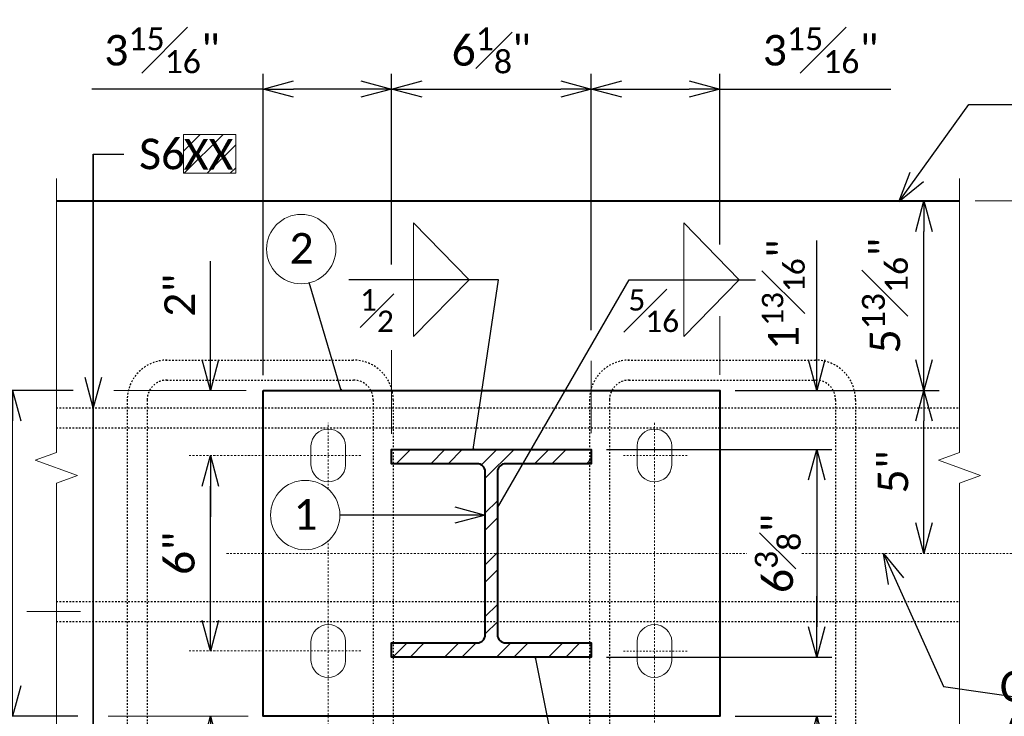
# Model space of a CAD drawing. Extents: x -497 to 705, y 46 to 361.
# Tile 14 of 18: x 121 to 181, y 245 to 288. Entities that reach past the tile are written whole.
import ezdxf
from ezdxf import colors
from ezdxf.entities.mleader import LeaderData, LeaderLine
from ezdxf.enums import TextEntityAlignment as Align
from ezdxf.math import Vec2, Vec3

# ---------------------------------------------------------------- set-up
doc = ezdxf.new("R2010")
doc.units = 0
doc.header["$MEASUREMENT"] = 0
doc.linetypes.add('Wisdot1', pattern=[0.0625, 0.03125, -0.03125])
doc.linetypes.add('Wisdot4', pattern=[0.28125, 0.125, -0.0625, 0.03125, -0.0625])
for name, color, linetype, lineweight in [('B_ANNO_BREAK', 7, 'Continuous', 18), ('B_ANNO_DIM', 7, 'Continuous', 18), ('B_ANNO_SYMB', 7, 'Continuous', 18), ('B_ANNO_TEXT', 7, 'Continuous', 18), ('B_CNTR', 1, 'Wisdot4', 18), ('B_CONC_DECK', 1, 'Continuous', 40), ('B_DETAIL', 7, 'Continuous', 18), ('B_DETAIL_OBJ', 7, 'Continuous', 40), ('B_REBAR', 5, 'Continuous', 25), ('B_STEEL', 92, 'Continuous', 18)]:
    doc.layers.add(name, color=color, linetype=linetype, lineweight=lineweight)
doc.layers.add('B_ANNO_DESIGN_NOTES', color=1, linetype='Continuous', lineweight=18, true_color=0xff0000)
doc.styles.add('Annotative', font='calibri.ttf', dxfattribs={"height": 0.0625})
doc.styles.get("Standard").update_dxf_attribs({"font": 'calibri.ttf'})
doc.dimstyles.new('Annotative', dxfattribs={"dimscale": 0, "dimtxt": 0.0625, "dimasz": 0.0625, "dimexe": 0.03125, "dimexo": 0.03125, "dimgap": 0.03125, "dimtad": 1, "dimdec": 3, "dimzin": 3, "dimdsep": 46, "dimlunit": 4, "dimtxsty": 'Standard', "dimblk": 'OPEN30', "dimcen": 0.03125, "dimaunit": 1, "dimadec": 0, "dimazin": 3, "dimtfac": 0.75, "dimtdec": 3, "dimtofl": 0, "dimtmove": 0, "dimatfit": 3, "dimldrblk": 'OPEN30', "dimfxl": 1, "dimtfill": 1, "dimfrac": 1, "dimtolj": 1, "dimtzin": 0, "dimarcsym": 0})

# ---------------------------------------------------------------- blocks, each defined once
blk = doc.blocks.new('AnonymousCell20')
at = {"layer": 'B_DETAIL'}
h = blk.add_hatch(dxfattribs=at)
h.set_pattern_fill('ANSI32', color=256, scale=6)
h.paths.add_polyline_path([(6.125, 6.375), (-6.125, 6.375), (-6.125, 5.5), (-0.875, 5.5, -0.414214), (-0.375, 5), (-0.375, -5, -0.414214), (-0.875, -5.5), (-6.125, -5.5), (-6.125, -6.375), (6.125, -6.375), (6.125, -5.5), (0.875, -5.5, -0.414214), (0.375, -5), (0.375, 5, -0.414214), (0.875, 5.5), (6.125, 5.5)])
at = {"layer": 'B_DETAIL_OBJ', "flags": 128}
for points in [[(-0.875, 5.5), (-6.125, 5.5), (-6.125, 6.375), (6.125, 6.375), (6.125, 5.5), (0.875, 5.5)], [(-0.375, -5), (-0.375, 5)], [(0.375, 5), (0.375, -5)], [(0.875, -5.5), (6.125, -5.5), (6.125, -6.375), (-6.125, -6.375), (-6.125, -5.5), (-0.875, -5.5)]]:
    blk.add_lwpolyline(points, dxfattribs=at)
at = {"layer": 'B_DETAIL_OBJ'}
for centre, start, end in [((-0.875, 5), 0, 90), ((0.875, 5), 90, 180), ((-0.875, -5), 270, 0), ((0.875, -5), 180, 270)]:
    blk.add_arc(centre, 0.5, start, end, dxfattribs=at)
blk = doc.blocks.new('AnonymousCell24')
at = {"layer": 'B_REBAR', "linetype": 'Wisdot1'}
for p, q in [((-5.798, 21.236), (5.708, 21.236)), ((-5.746, 20.01), (5.708, 20.01)), ((-8.156, 18.79), (-8.153, -25.266)), ((-6.933, 18.79), (-6.933, -25.266)), ((6.935, 18.79), (6.935, -25.266)), ((8.155, 18.79), (8.155, -25.266))]:
    blk.add_line(p, q, dxfattribs=at)
for centre, radius, start, end in [((-5.71, 18.79), 2.446, 90, 180), ((5.71, 18.79), 2.446, 0, 90), ((-5.71, 18.79), 1.223, 90, 180), ((5.71, 18.79), 1.223, 0, 90)]:
    blk.add_arc(centre, radius, start, end, dxfattribs=at)
blk = doc.blocks.new('AnonymousCell25')
at = {"layer": 'B_REBAR', "linetype": 'Wisdot1'}
for p, q in [((-5.799, 21.236), (5.709, 21.236)), ((-5.747, 20.01), (5.708, 20.01)), ((-8.154, 18.79), (-8.154, -25.266)), ((-6.934, 18.79), (-6.934, -25.266)), ((6.934, 18.789), (6.934, -25.266)), ((8.154, 18.789), (8.154, -25.266))]:
    blk.add_line(p, q, dxfattribs=at)
for centre, radius, start, end in [((-5.71, 18.789), 2.446, 90, 180), ((5.709, 18.789), 2.446, 0, 90), ((-5.71, 18.789), 1.223, 90, 180), ((5.709, 18.789), 1.223, 0, 90)]:
    blk.add_arc(centre, radius, start, end, dxfattribs=at)
blk = doc.blocks.new('AnonymousCell22')
at = {"layer": 'B_REBAR', "linetype": 'Wisdot1'}
for p, q in [((-27.689, 0.61), (27.689, 0.61)), ((-27.689, -0.61), (27.689, -0.61))]:
    blk.add_line(p, q, dxfattribs=at)
blk = doc.blocks.new('_Open30')
at = {"color": 0, "linetype": 'ByBlock', "lineweight": -2}
for p, q in [((-1, 0.268), (0, 0)), ((0, 0), (-1, -0.268)), ((0, 0), (-1, 0))]:
    blk.add_line(p, q, dxfattribs=at)
blk = doc.blocks.new('*D207')
at = {"layer": 'B_ANNO_DIM', "color": 0, "lineweight": -2, "transparency": 16777216}
for p, q in [((189.667, 219.39), (185.027, 219.39)), ((185.964, 201.265), (185.964, 217.515)), ((189.973, 199.39), (185.027, 199.39))]:
    blk.add_line(p, q, dxfattribs=at)
at = {"layer": 'Defpoints', "color": 0, "transparency": 16777216}
for p in [(185.964, 219.39), (190.604, 219.39), (190.91, 199.39)]:
    blk.add_point(p, dxfattribs=at)
at = {"layer": 'B_ANNO_DIM', "color": 0, "lineweight": -2, "transparency": 16777216, "xscale": 1.875, "yscale": 1.875, "zscale": 1.875}
for p, rotation in [((185.964, 219.39), 90), ((185.964, 199.39), 270)]:
    blk.add_blockref('_Open30', p, dxfattribs=dict(at, rotation=rotation))
at = {"layer": 'B_ANNO_DIM', "color": 0, "transparency": 16777216, "insert": (184.066, 209.39), "char_height": 1.875, "attachment_point": 5, "rotation": 90, "bg_fill": 3, "box_fill_scale": 1.25, "bg_fill_color": 256, "bg_fill_true_color": 13158600, "bg_fill_transparency": 0}
blk.add_mtext('\\A1;10"', dxfattribs=at)
blk = doc.blocks.new('*D44')
at = {"layer": 'B_ANNO_DIM', "color": 0, "lineweight": -2, "transparency": 16777216}
blk.add_line((132.609, 251.045), (132.609, 259.295), dxfattribs=at)
at = {"layer": 'Defpoints', "color": 0, "transparency": 16777216}
for p in [(132.609, 261.17), (132.609, 261.17), (132.609, 249.17)]:
    blk.add_point(p, dxfattribs=at)
at = {"layer": 'B_ANNO_DIM', "color": 0, "lineweight": -2, "transparency": 16777216, "xscale": 1.875, "yscale": 1.875, "zscale": 1.875}
for p, rotation in [((132.609, 261.17), 90), ((132.609, 249.17), 270)]:
    blk.add_blockref('_Open30', p, dxfattribs=dict(at, rotation=rotation))
at = {"layer": 'B_ANNO_DIM', "color": 0, "transparency": 16777216, "insert": (130.711, 255.17), "char_height": 1.875, "attachment_point": 5, "rotation": 90, "bg_fill": 3, "box_fill_scale": 1.25, "bg_fill_color": 256, "bg_fill_true_color": 13158600, "bg_fill_transparency": 0}
blk.add_mtext('\\A1;6"', dxfattribs=at)
blk = doc.blocks.new('*D45')
at = {"layer": 'B_ANNO_DIM', "color": 0, "lineweight": -2, "transparency": 16777216}
for p, q in [((132.609, 267.045), (132.609, 273.089)), ((132.609, 259.295), (132.609, 257.42))]:
    blk.add_line(p, q, dxfattribs=at)
at = {"layer": 'Defpoints', "color": 0, "transparency": 16777216}
for p in [(132.609, 265.17), (132.609, 265.17), (132.609, 261.17)]:
    blk.add_point(p, dxfattribs=at)
at = {"layer": 'B_ANNO_DIM', "color": 0, "lineweight": -2, "transparency": 16777216, "xscale": 1.875, "yscale": 1.875, "zscale": 1.875}
for p, rotation in [((132.609, 265.17), 270), ((132.609, 261.17), 90)]:
    blk.add_blockref('_Open30', p, dxfattribs=dict(at, rotation=rotation))
at = {"layer": 'B_ANNO_DIM', "color": 0, "transparency": 16777216, "insert": (130.724, 271.004), "char_height": 1.875, "attachment_point": 5, "rotation": 90, "bg_fill": 3, "box_fill_scale": 1.25, "bg_fill_color": 256, "bg_fill_true_color": 13158600, "bg_fill_transparency": 0}
blk.add_mtext('\\A1;2"', dxfattribs=at)
blk = doc.blocks.new('*D46')
at = {"layer": 'B_ANNO_DIM', "color": 0, "lineweight": -2, "transparency": 16777216}
for p, q in [((132.609, 251.045), (132.609, 252.92)), ((132.609, 243.295), (132.609, 239.545))]:
    blk.add_line(p, q, dxfattribs=at)
at = {"layer": 'Defpoints', "color": 0, "transparency": 16777216}
for p in [(132.609, 249.17), (132.609, 245.17), (132.609, 245.17)]:
    blk.add_point(p, dxfattribs=at)
at = {"layer": 'B_ANNO_DIM', "color": 0, "lineweight": -2, "transparency": 16777216, "xscale": 1.875, "yscale": 1.875, "zscale": 1.875}
for p, rotation in [((132.609, 249.17), 270), ((132.609, 245.17), 90)]:
    blk.add_blockref('_Open30', p, dxfattribs=dict(at, rotation=rotation))
blk = doc.blocks.new('*D47')
at = {"layer": 'B_ANNO_DIM', "color": 0, "lineweight": -2, "transparency": 16777216}
for p, q in [((143.714, 272.893), (143.714, 284.59)), ((155.964, 268.871), (155.964, 284.59)), ((145.589, 283.653), (154.089, 283.653))]:
    blk.add_line(p, q, dxfattribs=at)
at = {"layer": 'Defpoints', "color": 0, "transparency": 16777216}
for p in [(155.964, 283.653), (143.714, 271.956), (155.964, 267.934)]:
    blk.add_point(p, dxfattribs=at)
at = {"layer": 'B_ANNO_DIM', "color": 0, "lineweight": -2, "transparency": 16777216, "xscale": 1.875, "yscale": 1.875, "zscale": 1.875, "rotation": 180}
blk.add_blockref('_Open30', (143.714, 283.653), dxfattribs=at)
at = {"layer": 'B_ANNO_DIM', "color": 0, "lineweight": -2, "transparency": 16777216, "xscale": 1.875, "yscale": 1.875, "zscale": 1.875}
blk.add_blockref('_Open30', (155.964, 283.653), dxfattribs=at)
at = {"layer": 'B_ANNO_DIM', "color": 0, "transparency": 16777216, "insert": (149.839, 286.029), "char_height": 1.875, "attachment_point": 5, "bg_fill": 3, "box_fill_scale": 1.25, "bg_fill_color": 256, "bg_fill_true_color": 13158600, "bg_fill_transparency": 0}
blk.add_mtext('\\A1;6{\\H0.75x;\\S1#8;}"', dxfattribs=at)
blk = doc.blocks.new('*D48')
at = {"layer": 'B_ANNO_DIM', "color": 0, "lineweight": -2, "transparency": 16777216}
for p, q in [((135.839, 266.108), (135.839, 284.59)), ((135.839, 283.653), (125.337, 283.653)), ((141.839, 283.653), (137.714, 283.653))]:
    blk.add_line(p, q, dxfattribs=at)
at = {"layer": 'Defpoints', "color": 0, "transparency": 16777216}
for p in [(135.839, 283.653), (143.714, 283.653), (135.839, 265.17)]:
    blk.add_point(p, dxfattribs=at)
at = {"layer": 'B_ANNO_DIM', "color": 0, "lineweight": -2, "transparency": 16777216, "xscale": 1.875, "yscale": 1.875, "zscale": 1.875, "rotation": 180}
blk.add_blockref('_Open30', (135.839, 283.653), dxfattribs=at)
at = {"layer": 'B_ANNO_DIM', "color": 0, "lineweight": -2, "transparency": 16777216, "xscale": 1.875, "yscale": 1.875, "zscale": 1.875}
blk.add_blockref('_Open30', (143.714, 283.653), dxfattribs=at)
at = {"layer": 'B_ANNO_DIM', "color": 0, "transparency": 16777216, "insert": (129.651, 286.039), "char_height": 1.875, "attachment_point": 5, "bg_fill": 3, "box_fill_scale": 1.25, "bg_fill_color": 256, "bg_fill_true_color": 13158600, "bg_fill_transparency": 0}
blk.add_mtext('\\A1;3{\\H0.75x;\\S15#16;}"', dxfattribs=at)
blk = doc.blocks.new('*D49')
at = {"layer": 'B_ANNO_DIM', "color": 0, "lineweight": -2, "transparency": 16777216}
for p, q in [((163.839, 274.123), (163.839, 284.59)), ((157.839, 283.653), (161.964, 283.653)), ((163.839, 283.653), (174.341, 283.653))]:
    blk.add_line(p, q, dxfattribs=at)
at = {"layer": 'Defpoints', "color": 0, "transparency": 16777216}
for p in [(155.964, 283.653), (163.839, 283.653), (163.839, 273.186)]:
    blk.add_point(p, dxfattribs=at)
at = {"layer": 'B_ANNO_DIM', "color": 0, "lineweight": -2, "transparency": 16777216, "xscale": 1.875, "yscale": 1.875, "zscale": 1.875, "rotation": 180}
blk.add_blockref('_Open30', (155.964, 283.653), dxfattribs=at)
at = {"layer": 'B_ANNO_DIM', "color": 0, "lineweight": -2, "transparency": 16777216, "xscale": 1.875, "yscale": 1.875, "zscale": 1.875}
blk.add_blockref('_Open30', (163.839, 283.653), dxfattribs=at)
at = {"layer": 'B_ANNO_DIM', "color": 0, "transparency": 16777216, "insert": (170.028, 286.039), "char_height": 1.875, "attachment_point": 5, "bg_fill": 3, "box_fill_scale": 1.25, "bg_fill_color": 256, "bg_fill_true_color": 13158600, "bg_fill_transparency": 0}
blk.add_mtext('\\A1;3{\\H0.75x;\\S15#16;}"', dxfattribs=at)
blk = doc.blocks.new('*D58')
at = {"layer": 'B_ANNO_DIM', "color": 0, "lineweight": -2, "transparency": 16777216}
for p, q in [((164.777, 265.17), (177.295, 265.17)), ((176.358, 257.045), (176.358, 263.295))]:
    blk.add_line(p, q, dxfattribs=at)
at = {"layer": 'Defpoints', "color": 0, "transparency": 16777216}
for p in [(163.839, 265.17), (176.358, 265.17), (176.358, 255.17)]:
    blk.add_point(p, dxfattribs=at)
at = {"layer": 'B_ANNO_DIM', "color": 0, "lineweight": -2, "transparency": 16777216, "xscale": 1.875, "yscale": 1.875, "zscale": 1.875}
for p, rotation in [((176.358, 265.17), 90), ((176.358, 255.17), 270)]:
    blk.add_blockref('_Open30', p, dxfattribs=dict(at, rotation=rotation))
at = {"layer": 'B_ANNO_DIM', "color": 0, "transparency": 16777216, "insert": (174.469, 260.17), "char_height": 1.875, "attachment_point": 5, "rotation": 90, "bg_fill": 3, "box_fill_scale": 1.25, "bg_fill_color": 256, "bg_fill_true_color": 13158600, "bg_fill_transparency": 0}
blk.add_mtext('\\A1;5"', dxfattribs=at)
blk = doc.blocks.new('*D59')
at = {"layer": 'B_ANNO_DIM', "color": 0, "lineweight": -2, "transparency": 16777216}
blk.add_line((176.358, 267.045), (176.358, 274.92), dxfattribs=at)
at = {"layer": 'Defpoints', "color": 0, "transparency": 16777216}
for p in [(176.358, 276.795), (176.358, 276.795), (176.358, 265.17)]:
    blk.add_point(p, dxfattribs=at)
at = {"layer": 'B_ANNO_DIM', "color": 0, "lineweight": -2, "transparency": 16777216, "xscale": 1.875, "yscale": 1.875, "zscale": 1.875}
for p, rotation in [((176.358, 276.795), 90), ((176.358, 265.17), 270)]:
    blk.add_blockref('_Open30', p, dxfattribs=dict(at, rotation=rotation))
at = {"layer": 'B_ANNO_DIM', "color": 0, "transparency": 16777216, "insert": (173.966, 270.983), "char_height": 1.875, "attachment_point": 5, "rotation": 90, "bg_fill": 3, "box_fill_scale": 1.25, "bg_fill_color": 256, "bg_fill_true_color": 13158600, "bg_fill_transparency": 0}
blk.add_mtext('\\A1;5{\\H0.75x;\\S13#16;}"', dxfattribs=at)
blk = doc.blocks.new('*D60')
at = {"layer": 'B_ANNO_DIM', "color": 0, "lineweight": -2, "transparency": 16777216}
for p, q in [((156.902, 261.545), (170.724, 261.545)), ((169.787, 259.67), (169.787, 250.67)), ((156.902, 248.795), (170.724, 248.795))]:
    blk.add_line(p, q, dxfattribs=at)
at = {"layer": 'Defpoints', "color": 0, "transparency": 16777216}
for p in [(155.964, 261.545), (155.964, 248.795), (169.787, 248.795)]:
    blk.add_point(p, dxfattribs=at)
at = {"layer": 'B_ANNO_DIM', "color": 0, "lineweight": -2, "transparency": 16777216, "xscale": 1.875, "yscale": 1.875, "zscale": 1.875}
for p, rotation in [((169.787, 261.545), 90), ((169.787, 248.795), 270)]:
    blk.add_blockref('_Open30', p, dxfattribs=dict(at, rotation=rotation))
at = {"layer": 'B_ANNO_DIM', "color": 0, "transparency": 16777216, "insert": (167.395, 255.17), "char_height": 1.875, "attachment_point": 5, "rotation": 90, "bg_fill": 3, "box_fill_scale": 1.25, "bg_fill_color": 256, "bg_fill_true_color": 13158600, "bg_fill_transparency": 0}
blk.add_mtext('\\A1;6{\\H0.75x;\\S3#8;}"', dxfattribs=at)
blk = doc.blocks.new('*D61')
at = {"layer": 'B_ANNO_DIM', "color": 0, "lineweight": -2, "transparency": 16777216}
for p, q in [((169.787, 267.045), (169.787, 274.355)), ((170.293, 265.17), (170.724, 265.17)), ((169.787, 259.67), (169.787, 257.795))]:
    blk.add_line(p, q, dxfattribs=at)
at = {"layer": 'Defpoints', "color": 0, "transparency": 16777216}
for p in [(169.356, 265.17), (169.787, 265.17), (169.787, 261.545)]:
    blk.add_point(p, dxfattribs=at)
at = {"layer": 'B_ANNO_DIM', "color": 0, "lineweight": -2, "transparency": 16777216, "xscale": 1.875, "yscale": 1.875, "zscale": 1.875}
for p, rotation in [((169.787, 265.17), 270), ((169.787, 261.545), 90)]:
    blk.add_blockref('_Open30', p, dxfattribs=dict(at, rotation=rotation))
blk = doc.blocks.new('*D62')
at = {"layer": 'B_ANNO_DIM', "color": 0, "lineweight": -2, "transparency": 16777216}
for p, q in [((169.787, 250.67), (169.787, 252.545)), ((164.777, 245.17), (170.724, 245.17)), ((169.787, 243.295), (169.787, 235.985))]:
    blk.add_line(p, q, dxfattribs=at)
at = {"layer": 'Defpoints', "color": 0, "transparency": 16777216}
for p in [(169.787, 248.795), (163.839, 245.17), (169.787, 245.17)]:
    blk.add_point(p, dxfattribs=at)
at = {"layer": 'B_ANNO_DIM', "color": 0, "lineweight": -2, "transparency": 16777216, "xscale": 1.875, "yscale": 1.875, "zscale": 1.875}
for p, rotation in [((169.787, 248.795), 270), ((169.787, 245.17), 90)]:
    blk.add_blockref('_Open30', p, dxfattribs=dict(at, rotation=rotation))
blk = doc.blocks.new('Nnumber in circle')
at = {"layer": 'B_ANNO_SYMB'}
blk.add_circle((0, 0), 2.127, dxfattribs=at)
at = {"layer": 'B_ANNO_TEXT', "style": 'Annotative'}
blk.add_attdef('#', text='', height=1.875, dxfattribs=at).set_placement((0.021, -0.889, -0.842), align=Align.CENTER)
blk = doc.blocks.new('INS_RAILNY3_BASE')
at = {"layer": 'B_ANNO_BREAK', "flags": 128}
for points in [[(188.64521, 173.64031), (188.64521, 188.13864), (189.9339, 188.60769), (187.35653, 189.54577), (188.64521, 190.01482), (188.64521, 213.69837), (189.9339, 214.16741), (187.35653, 215.1055), (188.64521, 215.57454), (188.64521, 232.39565)], [(244.02315, 173.44605), (244.02315, 188.13864), (245.31183, 188.60769), (242.73446, 189.54577), (244.02315, 190.01482), (244.02315, 213.69837), (245.31183, 214.16741), (242.73446, 215.1055), (244.02315, 215.57454), (244.02315, 232.39565)]]:
    blk.add_lwpolyline(points, dxfattribs=at)
at = {"layer": 'B_ANNO_DIM'}
for p, q in [((252.3139, 231.01456), (244.97359, 231.01456)), ((230.51644, 226.1749), (227.12099, 222.68359)), ((229.3202, 223.9401), (229.3202, 220.34003)), ((221.4452, 216.7545), (221.4452, 221.20768)), ((200.40647, 199.38956), (191.83065, 199.38956))]:
    blk.add_line(p, q, dxfattribs=at)
at = {"layer": 'B_CNTR'}
for p, q in [((205.3202, 213.32572), (205.3202, 217.38956)), ((225.3202, 182.00058), (225.3202, 217.38956)), ((207.3202, 215.38956), (196.7944, 215.38956)), ((205.3202, 182.04218), (205.3202, 210.15191)), ((199.08755, 209.38956), (302.14592, 209.38956))]:
    blk.add_line(p, q, dxfattribs=at)
at = {"layer": 'B_CNTR', "ltscale": 0.25}
for p, q in [((227.3202, 215.38956), (223.3202, 215.38956)), ((227.3202, 203.38956), (223.3202, 203.38956))]:
    blk.add_line(p, q, dxfattribs=at)
at = {"layer": 'B_CONC_DECK'}
blk.add_line((188.64521, 231.01456), (244.02315, 231.01456), dxfattribs=at)
at = {"layer": 'B_DETAIL_OBJ', "flags": 128}
blk.add_lwpolyline([(201.3202, 219.38956), (229.3202, 219.38956), (229.3202, 199.38956), (201.3202, 199.38956), (201.3202, 219.38956)], dxfattribs=at)
at = {"layer": 'B_STEEL', "flags": 128}
for points in [[(206.3822, 214.79909), (206.3822, 215.9868, 0.96978547), (204.2582, 215.98788), (204.2582, 214.81923, 0.97123901)], [(226.3822, 214.79909), (226.3822, 215.9868, 0.96978547), (224.2582, 215.98788), (224.2582, 214.81923, 0.97123901)], [(206.3822, 202.79909), (206.3822, 203.9868, 0.96978547), (204.2582, 203.98788), (204.2582, 202.81923, 0.97123901)], [(226.3822, 202.79909), (226.3822, 203.9868, 0.96978547), (224.2582, 203.98788), (224.2582, 202.81923, 0.97123901)]]:
    blk.add_lwpolyline(points, format="xyb", close=True, dxfattribs=at)
for name, p in [('AnonymousCell25', (201.14589, 200.01047)), ('AnonymousCell24', (229.49366, 200.01044)), ('AnonymousCell22', (216.32373, 217.70033)), ('AnonymousCell20', (215.32045, 209.38993)), ('AnonymousCell22', (216.33442, 205.81937))]:
    blk.add_blockref(name, p)
ref = blk.add_blockref('Nnumber in circle', (203.90425, 211.73881))
ref.add_attrib('#', '1', dxfattribs={"layer": 'B_ANNO_DIM', "height": 1.875, "style": 'Annotative'}).set_placement((203.92502, 210.84933, -0.84225), align=Align.CENTER)
at = {"layer": 'B_ANNO_DIM', "style": 'Annotative'}
for tag, p in [('SHT#1', (80.44055, 79.10726)), ('SHT#2', (19.34454, 48.56442))]:
    blk.add_attdef(tag, p, '', height=1.875, dxfattribs=at)
at = {"layer": 'B_ANNO_TEXT', "insert": (223.72093, 225.59431), "char_height": 1.875, "width": 17.1540847, "attachment_point": 1, "style": 'Annotative'}
blk.add_mtext('\\A1;{\\H0.7x;\\S5#16;}', dxfattribs=at)
at = {"layer": 'B_ANNO_TEXT', "style": 'Annotative'}
for tag, p in [('ANGLE', (24.21533, 238.09471)), ('BAR1', (81.54814, 208.95516)), ('BAR2', (49.87488, 198.51363)), ('BAR3', (106.91781, 193.75926)), ('BAR4', (251.66592, 186.57306))]:
    blk.add_attdef(tag, p, '', height=1.875, dxfattribs=at)
at = {"layer": 'B_ANNO_DIM'}
blk.add_leader([(218.00484, 203.01456), (220.14279, 192.31884), (210.57358, 192.31884)], dimstyle='Annotative', override={"dimscale": 0, "dimgap": 0.03125, "dimtad": 0}, dxfattribs=at)
ml = blk.add_multileader_mtext('Standard', dxfattribs=at)
ml.set_content('', color=256)
ml.set_leader_properties()
ml.set_arrow_properties(name='OPEN30')
ml.build(insert=Vec2(0, 0))
ml.multileader.update_dxf_attribs({"text_right_attachment_type": 3, "dogleg_length": 0.0625, "arrow_head_size": 1.875, "scale": 30})
ctx = ml.context
ctx.base_point, ctx.scale, ctx.char_height, ctx.arrow_head_size, ctx.landing_gap_size, ctx.plane_origin = Vec3(204.15603, 211.73881), 30, 1.875, 1.875, 0.9375, Vec3(208.49129, 206.58789)
ctx.right_attachment = 3
notes = []
notes.append((ctx, [(0, (1, 1, 0), (207.07999, 211.73881), (-1, 0), 1.04896, [(0, [(214.9452, 211.73881), (207.23972, 211.73881), (207.14696, 211.73881)], 0, [])])]))
ctx.mtext.insert, ctx.mtext.flow_direction = Vec3(205.09353, 212.67631), 5
ml = blk.add_multileader_mtext('Standard', dxfattribs=at)
ml.set_content('C/L RAILING\\PANCHORAGE', color=256)
ml.set_leader_properties()
ml.set_arrow_properties(name='OPEN30')
ml.build(insert=Vec2(0, 0))
ml.multileader.update_dxf_attribs({"text_right_attachment_type": 3, "dogleg_length": 0.0625, "arrow_head_size": 1.875, "scale": 30})
ctx = ml.context
ctx.base_point, ctx.scale, ctx.char_height, ctx.arrow_head_size, ctx.landing_gap_size, ctx.plane_origin = Vec3(245.55837, 201.21353), 30, 1.875, 1.875, 0.9375, Vec3(235.53804, 193.97235)
ctx.right_attachment = 3
notes.append((ctx, [(1, (1, 1, 0), (264.70788, 198.0942), (-1, 0), 1.875, [(0, [(239.36488, 209.38956), (243.03422, 201.21353), (243.03422, 201.21353)], 0, []), (1, [(260.05565, 209.38956), (264.70788, 197.82459)], 0, [])])]))
ctx.mtext.insert, ctx.mtext.line_spacing_factor, ctx.mtext.flow_direction = Vec3(246.49587, 202.16473), 0.92, 5
for ctx, leaders in notes:
    for number, flags, end, landing, length, lines in leaders:
        leader = LeaderData()
        leader.index, (leader.has_last_leader_line, leader.has_dogleg_vector, leader.attachment_direction) = number, flags
        leader.last_leader_point, leader.dogleg_vector, leader.dogleg_length = Vec3(end), Vec3(landing), length
        for number, points, colour, breaks in lines:
            line = LeaderLine()
            line.index, line.vertices, line.color, line.breaks = number, Vec3.list(points), colors.encode_raw_color(colour), breaks
            leader.lines.append(line)
        ctx.leaders.append(leader)
dim = blk.add_linear_dim(base=(221.4452, 237.872), p1=(209.1952, 226.1749), p2=(221.4452, 222.15302), dimstyle='Annotative', override={"dimlfac": 0.5}, dxfattribs=at)
dim.commit()
dim.dimension.update_dxf_attribs({"geometry": '*D47', "text_midpoint": (215.3202, 240.24838), "insert": (65.48102, -45.78075)})
dim = blk.add_linear_dim(base=(185.96413, 219.38956), p1=(190.91035, 199.38956), p2=(190.60441, 219.38956), angle=90, dimstyle='Annotative', override={"dimlfac": 0.5}, dxfattribs=at)
dim.commit()
dim.dimension.update_dxf_attribs({"geometry": '*D207', "text_midpoint": (184.06605, 209.38956)})
dim = blk.add_linear_dim(base=(198.08953, 215.38956), p1=(198.08953, 203.38956), p2=(198.08953, 215.38956), angle=90, dimstyle='Annotative', override={"dimlfac": 0.5}, dxfattribs=at)
dim.commit()
dim.dimension.update_dxf_attribs({"geometry": '*D44', "text_midpoint": (196.19217, 209.38956), "insert": (65.48102, -45.78075)})
for p, q in [((210.55278, 222.68359), (210.55278, 229.6662)), ((213.94823, 226.1749), (210.55278, 229.6662)), ((213.94823, 226.1749), (210.55278, 222.68359)), ((186.83264, 205.81937), (190.12855, 205.81937))]:
    blk.add_line(p, q, dxfattribs=at)
at = {"layer": 'B_CNTR'}
blk.add_line((207.3202, 203.40356), (196.7944, 203.40356), dxfattribs=at)
at = {"layer": 'B_ANNO_DIM'}
for base, p1, p2, angle, override, picture, middle in [((229.3202, 237.872), (221.4452, 237.872), (229.3202, 227.4049), 180, {"dimdec": 4, "dimlfac": 0.5}, '*D49', (235.50878, 240.25811)), ((198.08953, 219.38956), (198.08953, 215.38956), (198.08953, 219.38956), 90, {"dimlfac": 0.5}, '*D45', (196.20515, 225.2237))]:
    dim = blk.add_linear_dim(base=base, p1=p1, p2=p2, angle=angle, dimstyle='Annotative', override=override, dxfattribs=at)
    dim.commit()
    dim.dimension.update_dxf_attribs({"geometry": picture, "text_midpoint": middle, "insert": (65.48102, -45.78075)})
dim = blk.add_linear_dim(base=(198.08953, 199.38956), p1=(198.08953, 203.38956), p2=(198.08953, 199.38956), angle=270, text=' ', dimstyle='Annotative', override={"dimlfac": 0.5}, dxfattribs=at)
dim.commit()
dim.dimension.update_dxf_attribs({"geometry": '*D46', "text_midpoint": (198.08953, 194.70206), "dimtype": 128, "insert": (65.48102, -45.78075)})
for p, q in [((229.3202, 231.01456), (229.3202, 229.21683)), ((227.12099, 222.68359), (227.12099, 229.6662)), ((230.51644, 226.1749), (227.12099, 229.6662))]:
    blk.add_line(p, q, dxfattribs=at)
at = {"layer": 'B_ANNO_TEXT', "insert": (231.90627, 221.86304), "char_height": 1.875, "width": 23.5204391, "attachment_point": 1, "rotation": 90, "style": 'Annotative'}
blk.add_mtext('\\A1;1{\\H0.7x;\\S13#16;}"', dxfattribs=at)
at = {"layer": 'B_ANNO_DIM'}
dim = blk.add_linear_dim(base=(201.3202, 237.872), p1=(209.1952, 237.872), p2=(201.3202, 219.38956), dimstyle='Annotative', override={"dimdec": 4, "dimlfac": 0.5}, dxfattribs=at)
dim.commit()
dim.dimension.update_dxf_attribs({"geometry": '*D48', "text_midpoint": (195.13162, 240.25811), "insert": (65.48102, -45.78075)})
ml = blk.add_multileader_mtext('Standard', dxfattribs=at)
ml.set_content('EDGE OF DECK', color=256)
ml.set_leader_properties()
ml.set_arrow_properties(name='OPEN30')
ml.build(insert=Vec2(0, 0))
ml.multileader.update_dxf_attribs({"text_right_attachment_type": 3, "dogleg_length": 0.0625, "arrow_head_size": 1.875, "scale": 30})
ctx = ml.context
ctx.base_point, ctx.scale, ctx.char_height, ctx.arrow_head_size, ctx.landing_gap_size, ctx.plane_origin = Vec3(246.78115, 236.92776), 30, 1.875, 1.875, 0.9375, Vec3(236.76082, 229.68657)
ctx.right_attachment = 3
notes = []
notes.append((ctx, [(1, (1, 1, 0), (267.79702, 236.90901), (-1, 0), 1.875, [(0, [(240.30345, 230.95921), (244.59558, 236.92776), (244.59558, 236.92776)], 0, []), (1, [(272.46658, 231.01456), (268.58248, 236.90901)], 0, [])])]))
ctx.mtext.insert, ctx.mtext.flow_direction = Vec3(247.71865, 237.87896), 5
for ctx, leaders in notes:
    for number, flags, end, landing, length, lines in leaders:
        leader = LeaderData()
        leader.index, (leader.has_last_leader_line, leader.has_dogleg_vector, leader.attachment_direction) = number, flags
        leader.last_leader_point, leader.dogleg_vector, leader.dogleg_length = Vec3(end), Vec3(landing), length
        for number, points, colour, breaks in lines:
            line = LeaderLine()
            line.index, line.vertices, line.color, line.breaks = number, Vec3.list(points), colors.encode_raw_color(colour), breaks
            leader.lines.append(line)
        ctx.leaders.append(leader)
at = {"layer": 'B_ANNO_DESIGN_NOTES'}
h = blk.add_hatch(dxfattribs=at)
h.set_pattern_fill('ANSI31', color=256, scale=8)
h.set_pattern_definition([(45, (197.7131, 233.4772), (-0.7071, 0.7071), [])])
h.paths.add_polyline_path([(196.4327, 232.70878), (199.64759, 232.70878), (199.64759, 235.09639), (196.4327, 235.09639)])
at = {"layer": 'B_ANNO_DESIGN_NOTES', "elevation": 1.68449}
blk.add_lwpolyline([(196.4327, 232.70878), (199.64759, 232.70878), (199.64759, 235.09639), (196.4327, 235.09639)], close=True, dxfattribs=at)
at = {"layer": 'B_ANNO_DIM'}
for p, q in [((209.1952, 216.71674), (209.1952, 221.8523)), ((200.28533, 219.38956), (192.17818, 219.38956))]:
    blk.add_line(p, q, dxfattribs=at)
ref = blk.add_blockref('Nnumber in circle', (203.65834, 228.05619))
ref.add_attrib('#', '2', dxfattribs={"layer": 'B_ANNO_DIM', "height": 1.875, "style": 'Annotative'}).set_placement((203.67911, 227.16672, -0.84225), align=Align.CENTER)
at = {"layer": 'B_ANNO_TEXT', "insert": (207.26876, 225.59431), "char_height": 1.875, "width": 17.1540847, "attachment_point": 1, "style": 'Annotative'}
blk.add_mtext('\\A1;{\\H0.7x;\\S1#2;}', dxfattribs=at)
at = {"layer": 'B_ANNO_TEXT', "style": 'Annotative'}
blk.add_attdef('BAR5', (196.45952, 232.93092), '', height=1.875, dxfattribs=at)
at = {"layer": 'B_ANNO_DIM'}
for points in [[(206.11489, 219.38956), (204.14428, 226.01003)], [(214.20071, 215.76456), (215.74982, 226.1749), (206.58608, 226.1749)]]:
    blk.add_leader(points, dimstyle='Annotative', override={"dimscale": 0, "dimgap": 0.03125, "dimtad": 0}, dxfattribs=at)
ml = blk.add_multileader_mtext('Standard', dxfattribs=at)
ml.set_content('S6', color=256)
ml.set_leader_properties()
ml.set_arrow_properties(name='OPEN30')
ml.build(insert=Vec2(0, 0))
ml.multileader.update_dxf_attribs({"text_right_attachment_type": 3, "dogleg_length": 0.0625, "arrow_head_size": 1.875, "scale": 30})
ctx = ml.context
ctx.base_point, ctx.scale, ctx.char_height, ctx.arrow_head_size, ctx.landing_gap_size, ctx.plane_origin = Vec3(192.78535, 233.88122), 30, 1.875, 1.875, 0.9375, Vec3(190.91035, 218.31026)
ctx.right_attachment = 3
notes = []
notes.append((ctx, [(0, (1, 1, 0), (190.91035, 233.88122), (1, 0), 1.875, [(3, [(190.91035, 218.31026), (190.91035, 233.88122), (190.91035, 233.88122), (190.91035, 182.42929), (190.91035, 194.42929), (190.91035, 206.42929)], 0, [])])]))
ctx.mtext.insert, ctx.mtext.width, ctx.mtext.flow_direction = Vec3(193.72285, 234.83243), 2.6350962, 5
for ctx, leaders in notes:
    for number, flags, end, landing, length, lines in leaders:
        leader = LeaderData()
        leader.index, (leader.has_last_leader_line, leader.has_dogleg_vector, leader.attachment_direction) = number, flags
        leader.last_leader_point, leader.dogleg_vector, leader.dogleg_length = Vec3(end), Vec3(landing), length
        for number, points, colour, breaks in lines:
            line = LeaderLine()
            line.index, line.vertices, line.color, line.breaks = number, Vec3.list(points), colors.encode_raw_color(colour), breaks
            leader.lines.append(line)
        ctx.leaders.append(leader)
dim = blk.add_linear_dim(base=(241.83888, 219.38956), p1=(241.83888, 209.38956), p2=(229.3202, 219.38956), angle=90, dimstyle='Annotative', override={"dimdec": 4, "dimlfac": 0.5}, dxfattribs=at)
dim.commit()
dim.dimension.update_dxf_attribs({"geometry": '*D58', "text_midpoint": (239.95017, 214.38956), "insert": (65.48102, -45.78075)})
for base, p1, p2, picture, middle in [((241.83888, 231.01456), (241.83888, 219.38956), (241.83888, 231.01456), '*D59', (239.44735, 225.20206)), ((235.26791, 203.01456), (221.4452, 215.76456), (221.4452, 203.01456), '*D60', (232.87585, 209.38956))]:
    dim = blk.add_linear_dim(base=base, p1=p1, p2=p2, angle=90, dimstyle='Annotative', override={"dimdec": 4, "dimlfac": 0.5}, dxfattribs=at)
    dim.commit()
    dim.dimension.update_dxf_attribs({"geometry": picture, "text_midpoint": middle, "insert": (65.48102, -45.78075)})
for base, p1, p2, angle, picture, middle in [((235.26791, 219.38956), (235.26791, 215.76456), (234.83679, 219.38956), 90, '*D61', (235.26791, 227.63694)), ((235.26791, 199.38956), (235.26791, 203.01456), (229.3202, 199.38956), 270, '*D62', (235.26791, 191.14219))]:
    dim = blk.add_linear_dim(base=base, p1=p1, p2=p2, angle=angle, text=' ', dimstyle='Annotative', override={"dimdec": 4, "dimlfac": 0.5}, dxfattribs=at)
    dim.commit()
    dim.dimension.update_dxf_attribs({"geometry": picture, "text_midpoint": middle, "dimtype": 128, "insert": (65.48102, -45.78075)})
blk.add_leader([(215.6952, 212.18311), (223.76476, 226.1749), (231.5073, 226.1749)], dimstyle='Annotative', override={"dimscale": 0, "dimgap": 0.03125, "dimtad": 0}, dxfattribs=at)

msp = doc.modelspace()

# ---------------------------------------------------------------- block references
ref = msp.add_blockref('INS_RAILNY3_BASE', (-65.481, 45.781))
ref.add_attrib('BAR5', 'XX', (130.979, 278.712), dxfattribs={"layer": 'B_ANNO_TEXT', "height": 1.875, "style": 'Annotative'})

doc.saveas('drawing.dxf')
